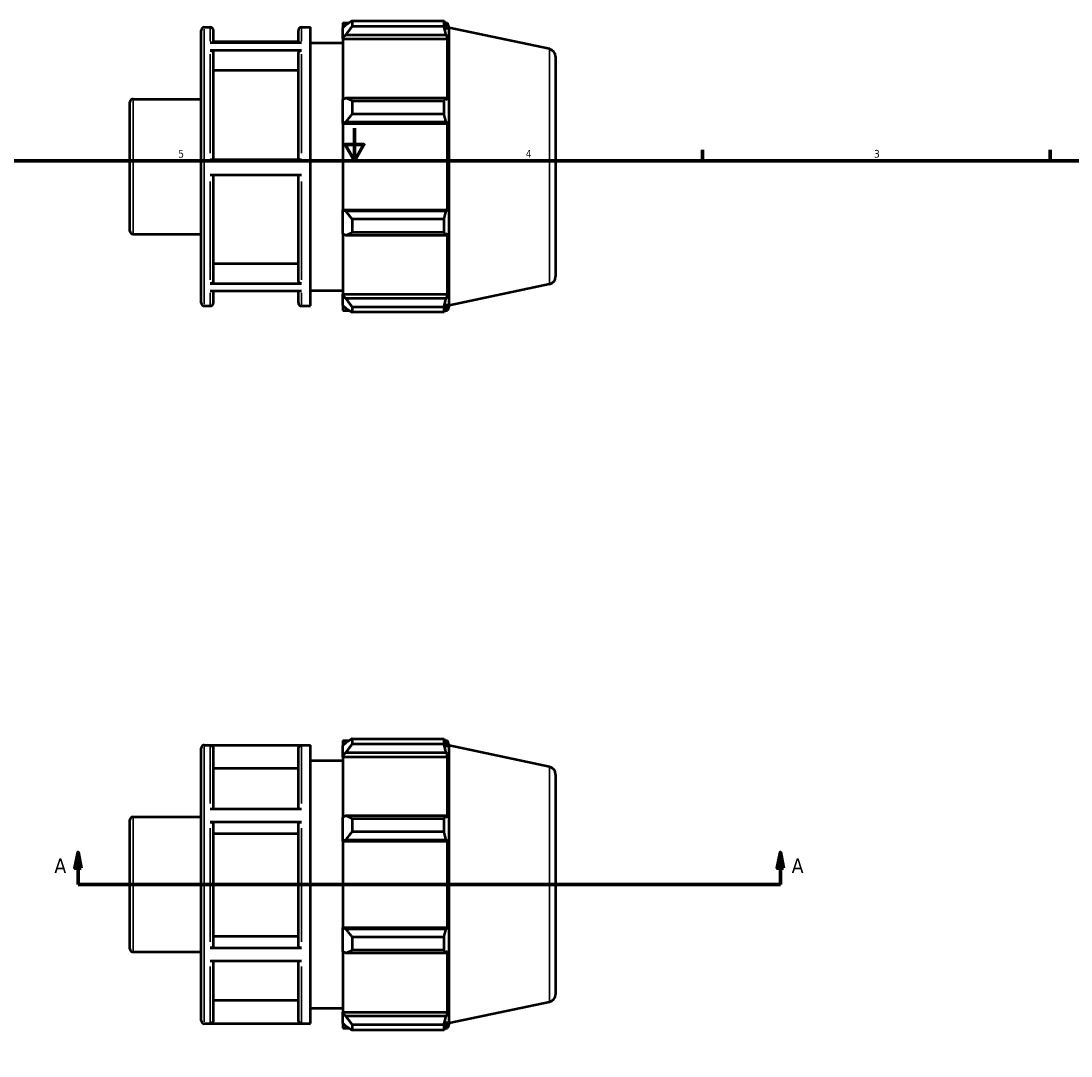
# Model space of a CAD drawing. Header units: inches. Extents: x -2.6 to 38.2, y -5.2 to 26.6.
# Tile 5 of 6: x 12.9 to 25.8, y 10.1 to 22.7. Entities that reach past the tile are written whole.
import ezdxf

# ---------------------------------------------------------------- set-up
doc = ezdxf.new("R2010")
doc.units = ezdxf.units.IN
doc.header["$MEASUREMENT"] = 0
for name, color, linetype, lineweight in [('Border (ANSI)', 7, 'Continuous', 70), ('Section Line (ANSI)', 7, 'Continuous', 70), ('Visible (ANSI)', 7, 'Continuous', 50), ('Visible Narrow (ANSI)', 7, 'Continuous', 35)]:
    doc.layers.add(name, color=color, linetype=linetype, lineweight=lineweight)
doc.styles.add('Label Text (ANSI)', font='tahoma.ttf')
doc.styles.add('Note Text (ANSI)', font='tahoma.ttf')

# ---------------------------------------------------------------- blocks, each defined once
blk = doc.blocks.new('Borders Default Border')
at = {"layer": 'Border (ANSI)'}
for p, q in [((21.25, 21), (21.25, 21.134)), ((25.5, 21), (25.5, 21.134))]:
    blk.add_line(p, q, dxfattribs=at)
at = {"layer": 'Border (ANSI)', "flags": 128}
for points in [[(17, 21.4), (17, 21), (16.885, 21.2), (17.115, 21.2), (17, 21)], [(0.5, 1), (0.5, 21), (33.5, 21), (33.5, 1), (0.5, 1)]]:
    blk.add_lwpolyline(points, dxfattribs=at)
at = {"layer": 'Border (ANSI)', "color": 5, "true_color": 0x0000ff, "char_height": 0.0945, "attachment_point": 7, "style": 'Note Text (ANSI)'}
for s, insert in [('5', (14.847, 21.038)), ('4', (19.092, 21.04)), ('3', (23.346, 21.038))]:
    blk.add_mtext(s, dxfattribs=dict(at, insert=insert))
blk = doc.blocks.new('2dTransSection0')
at = {"layer": 'Section Line (ANSI)', "linetype": 'Continuous'}
for p, q in [((13.623, 12.558), (13.584, 12.361)), ((13.623, 12.361), (13.623, 12.558)), ((13.663, 12.361), (13.623, 12.558)), ((22.204, 12.558), (22.165, 12.361)), ((22.204, 12.361), (22.204, 12.558)), ((22.243, 12.361), (22.204, 12.558)), ((13.584, 12.361), (13.663, 12.361)), ((13.623, 12.165), (13.623, 12.361)), ((22.165, 12.361), (22.243, 12.361)), ((22.204, 12.165), (22.204, 12.361)), ((13.623, 12.165), (13.989, 12.165)), ((21.838, 12.165), (22.204, 12.165))]:
    blk.add_line(p, q, dxfattribs=at)
at = {"layer": 'Section Line (ANSI)'}
blk.add_line((13.623, 12.165), (22.204, 12.165), dxfattribs=at)
at = {"layer": 'Section Line (ANSI)', "linetype": 'Continuous', "flags": 128}
for points in [[(13.663, 12.361), (13.623, 12.558), (13.584, 12.361), (13.663, 12.361)], [(22.243, 12.361), (22.204, 12.558), (22.165, 12.361), (22.243, 12.361)]]:
    blk.add_lwpolyline(points, dxfattribs=at)
at = {"layer": 'Section Line (ANSI)'}
for points in [[(13.663, 12.361), (13.623, 12.558), (13.584, 12.361), (13.663, 12.361)], [(22.243, 12.361), (22.204, 12.558), (22.165, 12.361), (22.243, 12.361)]]:
    blk.add_solid(points, dxfattribs=at)
at = {"layer": 'Section Line (ANSI)', "char_height": 0.18, "attachment_point": 7, "style": 'Label Text (ANSI)'}
for insert in [(13.334, 12.302), (22.341, 12.302)]:
    blk.add_mtext('A', dxfattribs=dict(at, insert=insert))

msp = doc.modelspace()

# ---------------------------------------------------------------- linework, layer by layer
at = {"layer": 'Visible (ANSI)'}
for p, q in [((16.97, 22.709), (16.97, 22.641)), ((16.97, 22.709), (18.094, 22.709)), ((18.094, 22.641), (18.094, 22.709)), ((15.127, 19.267), (15.127, 22.594)), ((15.165, 22.632), (15.238, 22.632)), ((15.275, 22.594), (15.275, 22.445)), ((16.315, 22.445), (16.315, 22.594)), ((16.353, 22.632), (16.464, 22.632)), ((16.464, 19.23), (16.464, 22.632)), ((16.857, 22.688), (16.857, 22.625)), ((16.857, 22.688), (16.937, 22.688)), ((16.895, 22.661), (16.857, 22.625)), ((16.857, 22.506), (16.857, 22.625)), ((18.094, 22.641), (16.97, 22.641)), ((18.105, 22.688), (18.137, 22.688)), ((18.137, 22.607), (18.119, 22.661)), ((18.157, 22.627), (18.137, 22.688)), ((18.137, 22.607), (18.137, 22.688)), ((18.157, 19.234), (18.157, 22.627)), ((19.382, 22.367), (18.157, 22.627)), ((16.315, 22.453), (15.275, 22.453)), ((16.857, 22.506), (16.895, 22.54)), ((16.857, 22.49), (16.857, 22.506)), ((16.857, 22.49), (16.857, 21.751)), ((16.857, 22.49), (18.137, 22.49)), ((16.895, 22.54), (18.119, 22.54)), ((18.119, 22.54), (18.137, 22.49)), ((18.137, 21.742), (18.137, 22.49)), ((15.238, 22.445), (16.353, 22.445)), ((16.353, 22.349), (15.238, 22.349)), ((16.464, 22.443), (16.857, 22.443)), ((15.275, 22.316), (15.275, 21.016)), ((16.315, 21.016), (16.315, 22.316)), ((19.457, 22.274), (19.457, 19.587)), ((16.315, 22.103), (15.275, 22.103)), ((14.257, 20.143), (14.257, 21.718)), ((14.295, 21.756), (15.127, 21.756)), ((16.895, 21.768), (16.857, 21.751)), ((16.857, 21.465), (16.857, 21.751)), ((18.119, 21.768), (16.895, 21.768)), ((16.97, 21.735), (16.97, 21.57)), ((16.97, 21.735), (18.094, 21.735)), ((18.094, 21.57), (18.094, 21.735)), ((18.137, 21.742), (18.119, 21.768)), ((18.094, 21.57), (16.97, 21.57)), ((16.857, 21.465), (16.895, 21.476)), ((16.857, 21.459), (16.857, 21.465)), ((16.857, 21.459), (16.857, 20.402)), ((16.857, 21.459), (18.137, 21.459)), ((16.895, 21.476), (18.119, 21.476)), ((18.119, 21.476), (18.137, 21.459)), ((18.137, 20.402), (18.137, 21.459)), ((15.238, 21.016), (16.353, 21.016)), ((16.353, 20.827), (15.238, 20.827)), ((15.275, 20.827), (15.275, 19.535)), ((16.315, 19.535), (16.315, 20.827)), ((16.857, 20.396), (16.857, 20.402)), ((16.857, 20.402), (18.137, 20.402)), ((16.857, 20.11), (16.857, 20.396)), ((16.895, 20.385), (16.857, 20.396)), ((18.137, 20.402), (18.119, 20.385)), ((18.119, 20.385), (16.895, 20.385)), ((16.97, 20.291), (16.97, 20.126)), ((16.97, 20.291), (18.094, 20.291)), ((18.094, 20.126), (18.094, 20.291)), ((14.295, 20.106), (15.127, 20.106)), ((16.857, 20.11), (16.857, 19.371)), ((16.857, 20.11), (16.895, 20.093)), ((16.895, 20.093), (18.119, 20.093)), ((18.094, 20.126), (16.97, 20.126)), ((18.119, 20.093), (18.137, 20.119)), ((18.137, 19.371), (18.137, 20.119)), ((15.275, 19.748), (16.315, 19.748)), ((15.238, 19.502), (16.353, 19.502)), ((16.353, 19.408), (15.238, 19.408)), ((15.275, 19.408), (15.275, 19.267)), ((16.315, 19.267), (16.315, 19.408)), ((16.464, 19.419), (16.857, 19.419)), ((16.857, 19.355), (16.857, 19.371)), ((16.857, 19.371), (18.137, 19.371)), ((18.137, 19.371), (18.119, 19.321)), ((19.382, 19.494), (18.157, 19.234)), ((16.857, 19.236), (16.857, 19.355)), ((16.895, 19.321), (16.857, 19.355)), ((18.119, 19.321), (16.895, 19.321)), ((18.119, 19.2), (18.137, 19.254)), ((18.137, 19.173), (18.137, 19.254)), ((15.165, 19.23), (15.238, 19.23)), ((16.353, 19.23), (16.464, 19.23)), ((16.857, 19.236), (16.857, 19.173)), ((16.857, 19.236), (16.895, 19.2)), ((16.857, 19.173), (16.937, 19.173)), ((16.97, 19.22), (16.97, 19.152)), ((16.97, 19.22), (18.094, 19.22)), ((18.094, 19.152), (16.97, 19.152)), ((18.094, 19.152), (18.094, 19.22)), ((18.105, 19.173), (18.137, 19.173)), ((18.157, 19.234), (18.137, 19.173)), ((15.165, 13.866), (16.464, 13.866)), ((16.353, 13.862), (15.238, 13.862)), ((16.464, 10.464), (16.464, 13.866)), ((16.857, 13.922), (16.857, 13.859)), ((16.857, 13.922), (16.937, 13.922)), ((16.895, 13.895), (16.857, 13.859)), ((16.857, 13.74), (16.857, 13.859)), ((16.97, 13.943), (16.97, 13.875)), ((16.97, 13.943), (18.094, 13.943)), ((18.094, 13.875), (16.97, 13.875)), ((18.094, 13.875), (18.094, 13.943)), ((18.105, 13.922), (18.137, 13.922)), ((18.137, 13.841), (18.119, 13.895)), ((18.157, 13.861), (18.137, 13.922)), ((18.137, 13.841), (18.137, 13.922)), ((18.157, 10.468), (18.157, 13.861)), ((19.382, 13.601), (18.157, 13.861)), ((15.127, 10.501), (15.127, 13.828)), ((15.275, 13.824), (15.275, 13.088)), ((16.315, 13.088), (16.315, 13.824)), ((16.857, 13.74), (16.895, 13.774)), ((16.857, 13.724), (16.857, 13.74)), ((16.895, 13.774), (18.119, 13.774)), ((18.119, 13.774), (18.137, 13.724)), ((16.464, 13.677), (16.857, 13.677)), ((16.857, 13.724), (16.857, 12.985)), ((16.857, 13.724), (18.137, 13.724)), ((18.137, 12.976), (18.137, 13.724)), ((16.315, 13.578), (15.275, 13.578)), ((19.457, 13.508), (19.457, 10.821)), ((15.238, 13.088), (16.353, 13.088)), ((14.295, 12.99), (15.127, 12.99)), ((16.895, 13.002), (16.857, 12.985)), ((16.857, 12.699), (16.857, 12.985)), ((18.119, 13.002), (16.895, 13.002)), ((16.97, 12.97), (16.97, 12.805)), ((16.97, 12.97), (18.094, 12.97)), ((18.094, 12.805), (18.094, 12.97)), ((18.137, 12.976), (18.119, 13.002)), ((14.257, 11.377), (14.257, 12.952)), ((16.353, 12.924), (15.238, 12.924)), ((15.275, 12.905), (15.275, 11.408)), ((16.315, 11.408), (16.315, 12.905)), ((16.315, 12.782), (15.275, 12.782)), ((16.857, 12.699), (16.895, 12.71)), ((16.857, 12.693), (16.857, 12.699)), ((16.895, 12.71), (18.119, 12.71)), ((18.094, 12.805), (16.97, 12.805)), ((18.119, 12.71), (18.137, 12.693)), ((16.857, 12.693), (16.857, 11.636)), ((16.857, 12.693), (18.137, 12.693)), ((18.137, 11.636), (18.137, 12.693)), ((16.857, 11.63), (16.857, 11.636)), ((16.857, 11.636), (18.137, 11.636)), ((16.895, 11.619), (16.857, 11.63)), ((16.857, 11.344), (16.857, 11.63)), ((18.119, 11.619), (16.895, 11.619)), ((18.137, 11.636), (18.119, 11.619)), ((15.275, 11.531), (16.315, 11.531)), ((16.97, 11.525), (16.97, 11.36)), ((16.97, 11.525), (18.094, 11.525)), ((18.094, 11.36), (18.094, 11.525)), ((14.295, 11.34), (15.127, 11.34)), ((15.238, 11.389), (16.353, 11.389)), ((16.857, 11.344), (16.895, 11.327)), ((16.857, 11.344), (16.857, 10.605)), ((16.895, 11.327), (18.119, 11.327)), ((18.094, 11.36), (16.97, 11.36)), ((18.119, 11.327), (18.137, 11.353)), ((18.137, 10.605), (18.137, 11.353)), ((16.353, 11.226), (15.238, 11.226)), ((15.275, 11.226), (15.275, 10.504)), ((16.315, 10.504), (16.315, 11.226)), ((15.275, 10.75), (16.315, 10.75)), ((16.464, 10.653), (16.857, 10.653)), ((19.382, 10.728), (18.157, 10.468)), ((16.857, 10.589), (16.857, 10.605)), ((16.857, 10.605), (18.137, 10.605)), ((16.857, 10.47), (16.857, 10.589)), ((16.895, 10.555), (16.857, 10.589)), ((18.119, 10.555), (16.895, 10.555)), ((18.137, 10.605), (18.119, 10.555)), ((15.165, 10.464), (16.464, 10.464)), ((15.238, 10.466), (16.353, 10.466)), ((16.857, 10.47), (16.895, 10.434)), ((16.857, 10.47), (16.857, 10.407)), ((16.857, 10.407), (16.937, 10.407)), ((16.97, 10.455), (16.97, 10.386)), ((16.97, 10.455), (18.094, 10.455)), ((18.094, 10.386), (18.094, 10.455)), ((18.105, 10.407), (18.137, 10.407)), ((18.119, 10.434), (18.137, 10.488)), ((18.137, 10.407), (18.137, 10.488)), ((18.157, 10.468), (18.137, 10.407)), ((18.094, 10.386), (16.97, 10.386))]:
    msp.add_line(p, q, dxfattribs=at)
for centre, radius, start, end in [((15.165, 22.594), 0.0379, 90, 180), ((15.238, 22.594), 0.0379, 0, 90), ((16.353, 22.594), 0.0379, 90, 180), ((19.362, 22.274), 0.0947, 0, 78), ((14.295, 21.718), 0.0379, 90, 180), ((14.295, 20.143), 0.0379, 180, 270), ((19.362, 19.587), 0.0947, 282, 0), ((15.165, 19.267), 0.0379, 180, 270), ((15.238, 19.267), 0.0379, 270, 0), ((16.353, 19.267), 0.0379, 180, 270), ((15.165, 13.828), 0.0379, 90, 180), ((19.362, 13.508), 0.0947, 0, 78), ((14.295, 12.952), 0.0379, 90, 180), ((14.295, 11.377), 0.0379, 180, 270), ((19.362, 10.821), 0.0947, 282, 0), ((15.165, 10.501), 0.0379, 180, 270)]:
    msp.add_arc(centre, radius, start, end, dxfattribs=at)
for points, weights in [([(16.97, 22.709), (16.931, 22.684), (16.895, 22.661)], [1.01251418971, 1.00903981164, 1.0047564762]), ([(18.094, 22.709), (18.107, 22.684), (18.119, 22.661)], [1, 1.00112102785, 1.0014251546]), ([(16.895, 22.54), (16.931, 22.589), (16.97, 22.641)], [1.0047564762, 1.00903981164, 1.01251418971]), ([(18.119, 22.54), (18.107, 22.589), (18.094, 22.641)], [1.0014251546, 1.00112102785, 1]), ([(16.97, 21.735), (16.931, 21.752), (16.895, 21.768)], [1.01251418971, 1.00903981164, 1.0047564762]), ([(18.094, 21.735), (18.107, 21.752), (18.119, 21.768)], [1, 1.00112102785, 1.0014251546]), ([(16.895, 21.476), (16.931, 21.522), (16.97, 21.57)], [1.0047564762, 1.00903981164, 1.01251418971]), ([(18.119, 21.476), (18.107, 21.522), (18.094, 21.57)], [1.0014251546, 1.00112102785, 1]), ([(16.97, 20.291), (16.931, 20.339), (16.895, 20.385)], [1.01251418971, 1.00903981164, 1.0047564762]), ([(18.094, 20.291), (18.107, 20.339), (18.119, 20.385)], [1, 1.00112102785, 1.0014251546]), ([(16.895, 20.093), (16.931, 20.109), (16.97, 20.126)], [1.0047564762, 1.00903981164, 1.01251418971]), ([(18.119, 20.093), (18.107, 20.109), (18.094, 20.126)], [1.0014251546, 1.00112102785, 1]), ([(16.97, 19.22), (16.931, 19.272), (16.895, 19.321)], [1.01251418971, 1.00903981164, 1.0047564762]), ([(18.094, 19.22), (18.107, 19.272), (18.119, 19.321)], [1, 1.00112102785, 1.0014251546]), ([(16.895, 19.2), (16.931, 19.177), (16.97, 19.152)], [1.0047564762, 1.00903981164, 1.01251418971]), ([(18.119, 19.2), (18.107, 19.177), (18.094, 19.152)], [1.0014251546, 1.00112102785, 1]), ([(16.97, 13.943), (16.931, 13.918), (16.895, 13.895)], [1.01251418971, 1.00903981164, 1.0047564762]), ([(16.895, 13.774), (16.931, 13.823), (16.97, 13.875)], [1.0047564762, 1.00903981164, 1.01251418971]), ([(18.094, 13.943), (18.107, 13.918), (18.119, 13.895)], [1, 1.00112102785, 1.0014251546]), ([(18.119, 13.774), (18.107, 13.823), (18.094, 13.875)], [1.0014251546, 1.00112102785, 1]), ([(16.97, 12.97), (16.931, 12.986), (16.895, 13.002)], [1.01251418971, 1.00903981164, 1.0047564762]), ([(18.094, 12.97), (18.107, 12.986), (18.119, 13.002)], [1, 1.00112102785, 1.0014251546]), ([(16.895, 12.71), (16.931, 12.756), (16.97, 12.805)], [1.0047564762, 1.00903981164, 1.01251418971]), ([(18.119, 12.71), (18.107, 12.756), (18.094, 12.805)], [1.0014251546, 1.00112102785, 1]), ([(16.97, 11.525), (16.931, 11.573), (16.895, 11.619)], [1.01251418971, 1.00903981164, 1.0047564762]), ([(18.094, 11.525), (18.107, 11.573), (18.119, 11.619)], [1, 1.00112102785, 1.0014251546]), ([(16.895, 11.327), (16.931, 11.343), (16.97, 11.36)], [1.0047564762, 1.00903981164, 1.01251418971]), ([(18.119, 11.327), (18.107, 11.343), (18.094, 11.36)], [1.0014251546, 1.00112102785, 1]), ([(16.97, 10.455), (16.931, 10.506), (16.895, 10.555)], [1.01251418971, 1.00903981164, 1.0047564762]), ([(18.094, 10.455), (18.107, 10.506), (18.119, 10.555)], [1, 1.00112102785, 1.0014251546]), ([(16.895, 10.434), (16.931, 10.411), (16.97, 10.386)], [1.0047564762, 1.00903981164, 1.01251418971]), ([(18.119, 10.434), (18.107, 10.411), (18.094, 10.386)], [1.0014251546, 1.00112102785, 1])]:
    msp.add_rational_spline(points, weights, degree=2, dxfattribs=at)
for points, knots in [([(15.238, 22.349), (15.242, 22.349), (15.248, 22.348), (15.256, 22.345), (15.261, 22.342), (15.268, 22.337), (15.271, 22.333), (15.274, 22.325), (15.275, 22.32), (15.275, 22.316)], [0, 0, 0, 0, 0.0356128, 0.0356128, 0.0712594, 0.0712594, 0.1069137, 0.1069137, 0.1426041, 0.1426041, 0.1426041, 0.1426041]), ([(16.315, 22.316), (16.315, 22.32), (16.317, 22.325), (16.32, 22.333), (16.323, 22.337), (16.33, 22.342), (16.334, 22.345), (16.343, 22.348), (16.349, 22.349), (16.353, 22.349)], [0.427823, 0.427823, 0.427823, 0.427823, 0.4635305, 0.4635305, 0.4992018, 0.4992018, 0.5348312, 0.5348312, 0.5704271, 0.5704271, 0.5704271, 0.5704271]), ([(15.275, 19.535), (15.275, 19.531), (15.274, 19.526), (15.271, 19.519), (15.268, 19.515), (15.261, 19.509), (15.256, 19.506), (15.248, 19.503), (15.242, 19.502), (15.238, 19.502)], [0.4276914, 0.4276914, 0.4276914, 0.4276914, 0.4633587, 0.4633587, 0.4990013, 0.4990013, 0.5346386, 0.5346386, 0.5702528, 0.5702528, 0.5702528, 0.5702528]), ([(16.353, 19.502), (16.349, 19.502), (16.343, 19.503), (16.334, 19.506), (16.33, 19.509), (16.323, 19.515), (16.32, 19.519), (16.317, 19.526), (16.315, 19.531), (16.315, 19.535)], [0, 0, 0, 0, 0.0356025, 0.0356025, 0.0712281, 0.0712281, 0.1068823, 0.1068823, 0.1425614, 0.1425614, 0.1425614, 0.1425614]), ([(15.238, 13.862), (15.242, 13.862), (15.248, 13.861), (15.256, 13.858), (15.261, 13.855), (15.268, 13.848), (15.271, 13.843), (15.274, 13.835), (15.275, 13.829), (15.275, 13.824)], [0, 0, 0, 0, 0.0356128, 0.0356128, 0.0712594, 0.0712594, 0.1069137, 0.1069137, 0.1426041, 0.1426041, 0.1426041, 0.1426041]), ([(16.315, 13.824), (16.315, 13.829), (16.317, 13.835), (16.32, 13.843), (16.323, 13.848), (16.33, 13.855), (16.334, 13.858), (16.343, 13.861), (16.349, 13.862), (16.353, 13.862)], [0.427823, 0.427823, 0.427823, 0.427823, 0.4635305, 0.4635305, 0.4992018, 0.4992018, 0.5348312, 0.5348312, 0.5704271, 0.5704271, 0.5704271, 0.5704271]), ([(15.238, 12.924), (15.242, 12.924), (15.248, 12.923), (15.256, 12.922), (15.261, 12.92), (15.268, 12.917), (15.271, 12.914), (15.274, 12.91), (15.275, 12.907), (15.275, 12.905)], [0, 0, 0, 0, 0.0356128, 0.0356128, 0.0712594, 0.0712594, 0.1069137, 0.1069137, 0.1426041, 0.1426041, 0.1426041, 0.1426041]), ([(16.315, 12.905), (16.315, 12.907), (16.317, 12.91), (16.32, 12.914), (16.323, 12.917), (16.33, 12.92), (16.334, 12.922), (16.343, 12.923), (16.349, 12.924), (16.353, 12.924)], [0.427823, 0.427823, 0.427823, 0.427823, 0.4635305, 0.4635305, 0.4992018, 0.4992018, 0.5348312, 0.5348312, 0.5704271, 0.5704271, 0.5704271, 0.5704271]), ([(15.275, 11.408), (15.275, 11.406), (15.274, 11.403), (15.271, 11.399), (15.268, 11.396), (15.261, 11.393), (15.256, 11.392), (15.248, 11.39), (15.242, 11.389), (15.238, 11.389)], [0.4276914, 0.4276914, 0.4276914, 0.4276914, 0.4633587, 0.4633587, 0.4990013, 0.4990013, 0.5346386, 0.5346386, 0.5702528, 0.5702528, 0.5702528, 0.5702528]), ([(16.353, 11.389), (16.349, 11.389), (16.343, 11.39), (16.334, 11.392), (16.33, 11.393), (16.323, 11.396), (16.32, 11.399), (16.317, 11.403), (16.315, 11.406), (16.315, 11.408)], [0, 0, 0, 0, 0.0356025, 0.0356025, 0.0712281, 0.0712281, 0.1068823, 0.1068823, 0.1425614, 0.1425614, 0.1425614, 0.1425614]), ([(15.275, 10.504), (15.275, 10.499), (15.274, 10.493), (15.271, 10.485), (15.268, 10.48), (15.261, 10.473), (15.256, 10.47), (15.248, 10.467), (15.242, 10.466), (15.238, 10.466)], [0.4276914, 0.4276914, 0.4276914, 0.4276914, 0.4633587, 0.4633587, 0.4990013, 0.4990013, 0.5346386, 0.5346386, 0.5702528, 0.5702528, 0.5702528, 0.5702528]), ([(16.353, 10.466), (16.349, 10.466), (16.343, 10.467), (16.334, 10.47), (16.33, 10.473), (16.323, 10.48), (16.32, 10.485), (16.317, 10.493), (16.315, 10.499), (16.315, 10.504)], [0, 0, 0, 0, 0.0356025, 0.0356025, 0.0712281, 0.0712281, 0.1068823, 0.1068823, 0.1425614, 0.1425614, 0.1425614, 0.1425614])]:
    msp.add_open_spline(points, degree=3, knots=knots, dxfattribs=at)
at = {"layer": 'Visible Narrow (ANSI)'}
for p, q in [((15.165, 22.611), (15.165, 19.25)), ((15.238, 22.462), (15.238, 22.631)), ((16.353, 22.631), (16.353, 22.462)), ((19.382, 19.512), (19.382, 22.349)), ((15.238, 21.095), (15.238, 22.304)), ((16.353, 22.304), (16.353, 21.095)), ((14.295, 21.745), (14.295, 20.116)), ((15.238, 19.547), (15.238, 20.748)), ((16.353, 20.748), (16.353, 19.547)), ((15.238, 19.23), (15.238, 19.391)), ((16.353, 19.391), (16.353, 19.23)), ((15.238, 13.154), (15.238, 13.856)), ((16.353, 13.856), (16.353, 13.154)), ((15.165, 13.845), (15.165, 10.484)), ((19.382, 10.746), (19.382, 13.583)), ((14.295, 12.979), (14.295, 11.35)), ((15.238, 11.461), (15.238, 12.852)), ((16.353, 12.852), (16.353, 11.461)), ((15.238, 10.472), (15.238, 11.161)), ((16.353, 11.161), (16.353, 10.472))]:
    msp.add_line(p, q, dxfattribs=at)

# ---------------------------------------------------------------- block references
msp.add_blockref('Borders Default Border', (0, 0))
at = {"layer": 'Section Line (ANSI)'}
msp.add_blockref('2dTransSection0', (0, 0), dxfattribs=at)

doc.saveas('drawing.dxf')
